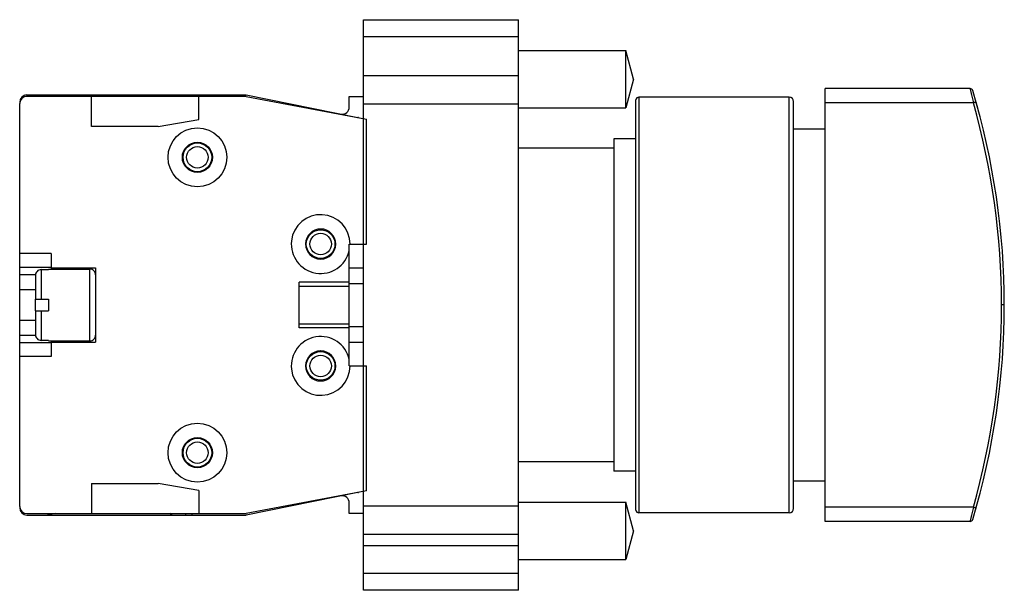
# Model space of a CAD drawing. Header units: millimetres. Extents: x 436.4 to 505.1, y 178.1 to 217.9.
import ezdxf

# ---------------------------------------------------------------- set-up
doc = ezdxf.new("R2010")
doc.units = ezdxf.units.MM
doc.header["$LTSCALE"] = 30.734
doc.layers.get('0').update_dxf_attribs({"linetype": 'CONTINUOUS'})

msp = doc.modelspace()

# ---------------------------------------------------------------- linework, layer by layer
at = {"color": 7, "linetype": 'Continuous'}
for p, q in [((460.405, 178.093), (460.405, 217.893)), ((460.405, 217.893), (471.205, 217.893)), ((471.205, 178.093), (471.205, 217.893)), ((471.205, 216.693), (460.405, 216.693)), ((471.205, 215.743), (478.699, 215.743)), ((478.699, 211.743), (478.699, 215.743)), ((479.235, 213.743), (478.699, 215.743)), ((460.405, 213.993), (471.205, 213.993)), ((479.235, 213.743), (478.699, 211.743)), ((502.714, 213.092), (492.605, 213.092)), ((492.605, 182.894), (492.605, 213.092)), ((437.185, 212.543), (436.753, 212.619)), ((436.905, 212.643), (452.205, 212.643)), ((452.205, 212.543), (436.905, 212.543)), ((441.405, 210.443), (441.405, 212.543)), ((446.026, 212.643), (446.008, 212.543)), ((448.005, 212.543), (448.005, 212.643)), ((448.405, 212.543), (448.405, 212.643)), ((448.905, 210.943), (448.905, 212.543)), ((452.205, 212.643), (460.004, 211.074)), ((452.205, 212.543), (460.605, 210.955)), ((459.405, 211.805), (459.405, 212.543)), ((459.405, 212.543), (460.405, 212.543)), ((479.405, 183.693), (479.405, 212.293)), ((490.105, 212.493), (479.605, 212.493)), ((479.605, 212.493), (479.605, 183.493)), ((490.105, 183.493), (490.105, 212.493)), ((436.405, 183.943), (436.405, 212.043)), ((471.205, 211.993), (460.405, 211.993)), ((471.205, 211.743), (478.699, 211.743)), ((490.405, 183.793), (490.405, 212.193)), ((502.945, 212.092), (492.605, 212.092)), ((503.286, 211.62), (503.138, 212.152)), ((446.07, 210.443), (448.905, 210.943)), ((460.605, 202.243), (460.605, 210.955)), ((446.07, 210.443), (441.405, 210.443)), ((492.605, 210.268), (490.405, 210.268)), ((479.405, 209.593), (477.855, 209.593)), ((477.855, 209.593), (477.855, 186.393)), ((447.974, 208.935), (447.993, 208.863)), ((449.617, 208.864), (449.636, 208.935)), ((477.855, 208.943), (471.205, 208.943)), ((447.905, 208.711), (447.834, 208.692)), ((449.777, 208.692), (449.705, 208.711)), ((447.932, 207.805), (447.88, 207.814)), ((447.908, 207.765), (447.915, 207.808)), ((447.958, 207.762), (447.947, 207.698)), ((448.679, 207.267), (448.485, 207.301)), ((448.665, 207.252), (448.717, 207.305)), ((448.893, 207.305), (448.946, 207.252)), ((449.342, 207.449), (449.365, 207.414)), ((459.405, 193.743), (459.405, 202.243)), ((459.405, 202.243), (460.605, 202.243)), ((438.605, 201.593), (436.405, 201.593)), ((438.605, 201.593), (438.605, 200.493)), ((456.835, 201.422), (456.811, 201.387)), ((457.975, 201.422), (458, 201.387)), ((436.405, 200.631), (438.605, 200.631)), ((457.405, 201.243), (457.405, 201.193)), ((437.505, 200.093), (436.405, 200.093)), ((437.505, 200.055), (437.505, 198.393)), ((437.905, 200.461), (437.905, 198.393)), ((437.905, 200.461), (438.405, 200.461)), ((438.405, 200.493), (438.405, 200.461)), ((438.405, 200.493), (441.305, 200.493)), ((438.605, 200.593), (441.705, 200.593)), ((441.305, 195.493), (441.305, 200.493)), ((441.705, 200.593), (441.705, 195.393)), ((459.405, 200.593), (460.405, 200.593)), ((455.905, 196.393), (455.905, 199.593)), ((459.405, 199.593), (455.905, 199.593)), ((455.905, 199.318), (459.405, 199.318)), ((459.405, 199.493), (460.405, 199.493)), ((436.405, 199.07), (437.505, 199.07)), ((437.505, 197.593), (437.505, 198.393)), ((437.505, 198.393), (438.405, 198.393)), ((438.405, 198.393), (438.405, 197.593)), ((437.505, 197.593), (437.505, 195.931)), ((437.505, 197.593), (438.405, 197.593)), ((437.905, 197.593), (437.905, 195.525)), ((437.505, 196.916), (436.405, 196.916)), ((455.905, 196.668), (459.405, 196.668)), ((459.405, 196.493), (460.405, 196.493)), ((436.405, 195.893), (437.505, 195.893)), ((459.405, 196.393), (455.905, 196.393)), ((438.605, 195.355), (436.405, 195.355)), ((438.405, 195.525), (437.905, 195.525)), ((438.405, 195.525), (438.405, 195.493)), ((438.405, 195.493), (441.305, 195.493)), ((438.605, 195.493), (438.605, 194.393)), ((438.605, 195.393), (441.705, 195.393)), ((459.405, 195.393), (460.405, 195.393)), ((456.835, 194.564), (456.811, 194.599)), ((457.405, 194.743), (457.405, 194.793)), ((457.975, 194.564), (458, 194.599)), ((438.605, 194.393), (436.405, 194.393)), ((459.405, 193.743), (460.605, 193.743)), ((460.605, 185.031), (460.605, 193.743)), ((447.947, 188.288), (447.958, 188.224)), ((448.485, 188.685), (448.679, 188.719)), ((448.717, 188.681), (448.665, 188.734)), ((448.946, 188.734), (448.893, 188.681)), ((449.342, 188.536), (449.365, 188.572)), ((447.932, 188.181), (447.88, 188.172)), ((447.915, 188.178), (447.908, 188.221)), ((447.834, 187.294), (447.905, 187.275)), ((447.993, 187.122), (447.974, 187.051)), ((449.636, 187.051), (449.617, 187.123)), ((449.706, 187.275), (449.777, 187.294)), ((477.855, 187.043), (471.205, 187.043)), ((479.405, 186.393), (477.855, 186.393)), ((441.405, 185.543), (441.405, 183.443)), ((441.405, 185.543), (446.07, 185.543)), ((448.905, 185.043), (446.07, 185.543)), ((490.405, 185.718), (492.605, 185.718)), ((448.905, 185.043), (448.905, 183.443)), ((460.605, 185.031), (452.205, 183.443)), ((460.004, 184.912), (452.205, 183.343)), ((459.405, 183.443), (459.405, 184.181)), ((471.205, 184.243), (478.699, 184.243)), ((479.235, 182.243), (478.699, 184.243)), ((478.699, 180.243), (478.699, 184.243)), ((436.905, 183.443), (452.205, 183.443)), ((438.913, 183.443), (438.345, 183.343)), ((447.028, 183.343), (446.885, 183.443)), ((448.005, 183.343), (448.005, 183.443)), ((448.405, 183.443), (448.405, 183.343)), ((460.405, 183.443), (459.405, 183.443)), ((460.405, 183.993), (471.205, 183.993)), ((490.105, 183.493), (479.605, 183.493)), ((502.945, 183.894), (492.605, 183.894)), ((436.905, 183.343), (452.205, 183.343)), ((502.714, 182.894), (492.605, 182.894)), ((479.235, 182.243), (478.699, 180.243)), ((471.205, 181.993), (460.405, 181.993)), ((471.205, 181.193), (460.405, 181.193)), ((471.205, 180.243), (478.699, 180.243)), ((460.405, 179.293), (471.205, 179.293)), ((471.205, 178.093), (460.405, 178.093))]:
    msp.add_line(p, q, dxfattribs=at)
for centre, radius in [((448.805, 208.293), 2.05), ((448.805, 208.293), 1.05), ((448.805, 208.293), 1), ((448.805, 208.293), 0.75), ((457.405, 202.243), 1), ((457.405, 202.243), 0.75), ((457.405, 193.743), 1), ((457.405, 193.743), 0.75), ((448.805, 187.693), 2.05), ((448.805, 187.693), 1.05), ((448.805, 187.693), 1), ((448.805, 187.693), 0.75)]:
    msp.add_circle(centre, radius, dxfattribs=at)
for centre, radius, start, end in [((502.714, 212.892), 0.2, 16.73109, 90), ((436.905, 212.143), 0.5, 90, 180), ((436.905, 212.043), 0.5, 90, 180), ((479.605, 212.293), 0.2, 90, 180), ((490.105, 212.193), 0.3, 0, 90), ((453.151, 197.993), 51.954, 343.26891, 16.73109), ((458.905, 211.805), 0.5, 258.6229, 360), ((453.251, 197.993), 51.655, 359.9974, 15.8397), ((459.905, 210.584), 0.5, 74.83974, 78.6229), ((457.405, 202.243), 2.05, 0, 347.31962), ((457.405, 202.243), 1.05, 270, 269.64286), ((441.305, 200.093), 0.4, 359.99999, 90), ((453.251, 197.993), 51.655, 344.16033, 359.99702), ((441.305, 195.893), 0.4, 270, 0.00001), ((457.405, 193.743), 2.05, 12.68038, 360), ((457.405, 193.743), 1.05, 90, 89.64286), ((459.905, 185.402), 0.5, 281.3771, 285.16051), ((458.905, 184.181), 0.5, 0, 101.3771), ((436.905, 183.943), 0.5, 180, 270), ((436.905, 183.843), 0.5, 180, 270), ((479.605, 183.693), 0.2, 180, 270), ((490.105, 183.793), 0.3, 270, 360), ((502.714, 183.094), 0.2, 270, 343.26891)]:
    msp.add_arc(centre, radius, start, end, dxfattribs=at)
for points, knots in [([(502.714, 213.092), (502.715, 213.092), (502.714, 213.089), (502.716, 213.087), (502.717, 213.08), (502.719, 213.072), (502.722, 213.06), (502.726, 213.041), (502.734, 213.011), (502.744, 212.969), (502.756, 212.918), (502.77, 212.859), (502.786, 212.793), (502.803, 212.72), (502.828, 212.612), (502.862, 212.467), (502.904, 212.283), (502.931, 212.156), (502.945, 212.092)], [0, 0, 0, 0, 0.001259, 0.004983, 0.011158, 0.019766, 0.03079, 0.04421, 0.078047, 0.120837, 0.172113, 0.231293, 0.297738, 0.370773, 0.449625, 0.621643, 0.807449, 1, 1, 1, 1]), ([(503.139, 212.152), (503.139, 212.152), (503.137, 212.151), (503.135, 212.15), (503.13, 212.149), (503.12, 212.145), (503.104, 212.14), (503.081, 212.132), (503.052, 212.123), (503.018, 212.113), (502.983, 212.102), (502.958, 212.095), (502.945, 212.092)], [0, 0, 0, 0, 0.005541, 0.020219, 0.044231, 0.077442, 0.170296, 0.294802, 0.446244, 0.61892, 0.806339, 1, 1, 1, 1]), ([(437.905, 200.461), (437.853, 200.461), (437.747, 200.439), (437.614, 200.348), (437.526, 200.213), (437.505, 200.107), (437.505, 200.055)], [0, 0, 0, 0, 0.249963, 0.49991, 0.749909, 1, 1, 1, 1]), ([(505.105, 197.992), (505.105, 197.993), (505.103, 197.992), (505.101, 197.993), (505.096, 197.993), (505.09, 197.993), (505.081, 197.993), (505.067, 197.993), (505.045, 197.993), (505.015, 197.993), (504.981, 197.993), (504.944, 197.993), (504.918, 197.993), (504.905, 197.993)], [0, 0, 0, 0, 0.004725, 0.019003, 0.042689, 0.075605, 0.117516, 0.167945, 0.292182, 0.443699, 0.616794, 0.805013, 1, 1, 1, 1]), ([(437.505, 195.931), (437.505, 195.879), (437.526, 195.773), (437.614, 195.638), (437.747, 195.547), (437.853, 195.525), (437.905, 195.525)], [0, 0, 0, 0, 0.25009, 0.500094, 0.750047, 1, 1, 1, 1]), ([(502.945, 183.894), (502.931, 183.83), (502.904, 183.703), (502.862, 183.519), (502.828, 183.374), (502.803, 183.266), (502.786, 183.193), (502.77, 183.127), (502.756, 183.068), (502.744, 183.017), (502.734, 182.975), (502.726, 182.945), (502.722, 182.925), (502.719, 182.914), (502.717, 182.906), (502.715, 182.899), (502.715, 182.897), (502.714, 182.894), (502.714, 182.894)], [0, 0, 0, 0, 0.192548, 0.378332, 0.550339, 0.629199, 0.702241, 0.768691, 0.827875, 0.879154, 0.921948, 0.955793, 0.969219, 0.98025, 0.988862, 0.995038, 0.998756, 1, 1, 1, 1]), ([(502.945, 183.894), (502.97, 183.887), (503.006, 183.877), (503.052, 183.863), (503.081, 183.854), (503.104, 183.846), (503.12, 183.841), (503.13, 183.837), (503.134, 183.835), (503.137, 183.834), (503.138, 183.833), (503.138, 183.833)], [0, 0, 0, 0, 0.381267, 0.553968, 0.705347, 0.829707, 0.922404, 0.955583, 0.979601, 0.994339, 1, 1, 1, 1])]:
    msp.add_open_spline(points, degree=3, knots=knots, dxfattribs=at)

doc.saveas('drawing.dxf')
